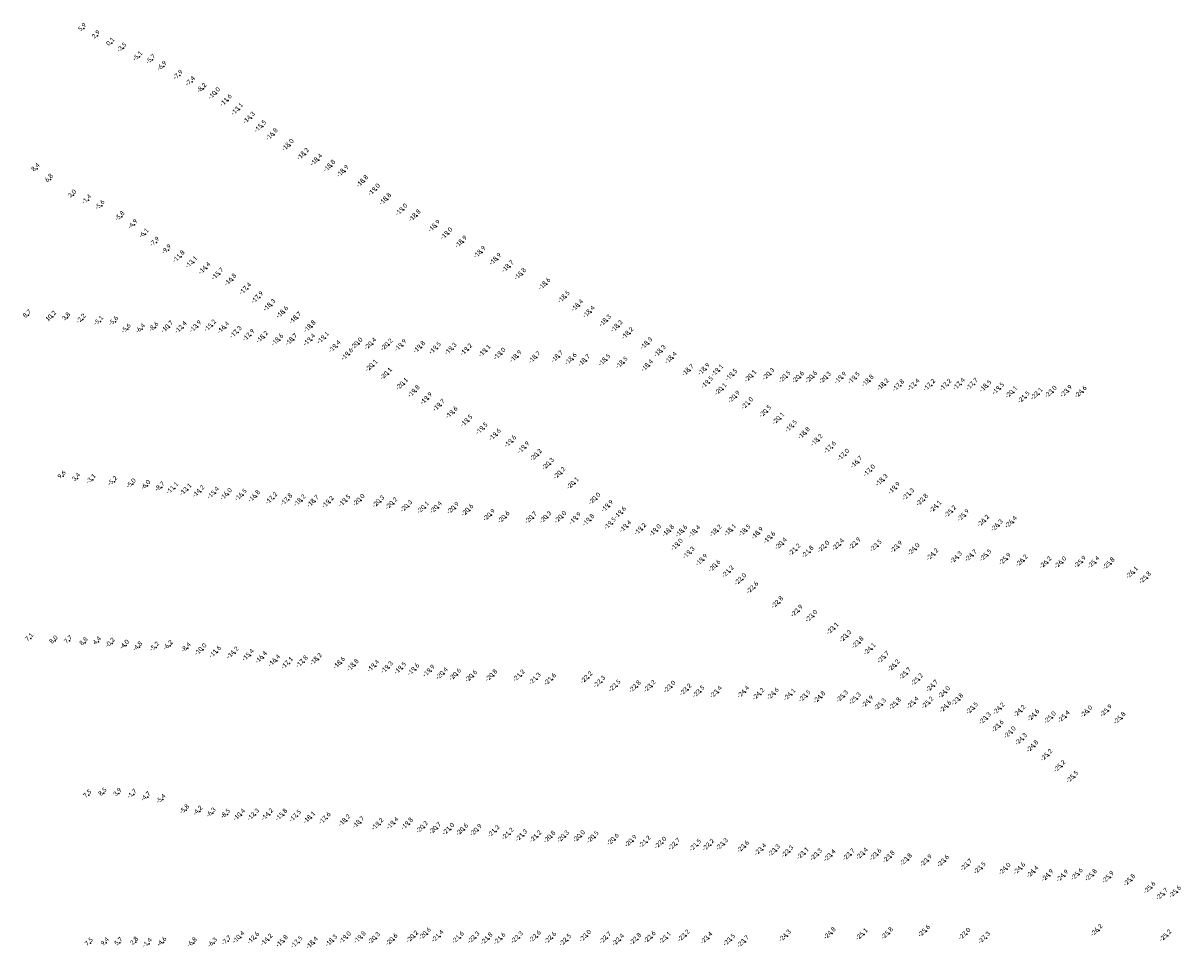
# Model space of a CAD drawing. Header units: feet. Extents: x 932366 to 949332, y 484196 to 597658.
# Tile 20 of 26: x 944692 to 948285, y 567118 to 569987. Entities that reach past the tile are written whole.
import ezdxf
from ezdxf.enums import TextEntityAlignment as Align

# ---------------------------------------------------------------- set-up
doc = ezdxf.new("R2010")
doc.units = ezdxf.units.FT
doc.layers.add('Text', color=7, linetype='Continuous')
doc.styles.add('Legend', font='calibri.ttf')

msp = doc.modelspace()

# ---------------------------------------------------------------- linework, layer by layer
at = {"layer": 'Text'}
for p in [(944879.69, 569970, 5.86), (944922.32, 569947.33, 2.89), (944966.96, 569924.99, 0.09), (945003.73, 569908.95, -3.53), (945053.07, 569882.11, -5.1), (945093.74, 569872.66, -5.7), (945128.07, 569852, -6.9), (945178.3, 569824.18, -7.9), (945216.48, 569804.41, -7.4), (945252.08, 569783.53, -8.2), (945292.24, 569768.2, -10), (945328.51, 569746.76, -11.6), (945363.07, 569719.06, -13.1), (945400.05, 569692, -14.3), (945435.22, 569665.78, -15.5), (945471, 569640.87, -16.8), (945520.84, 569607.53, -18), (945567.86, 569579.84, -18.2), (945609.2, 569561.97, -18.4), (944735.03, 569535.12, 8.44), (945649.81, 569542.86, -18.8), (945690.94, 569526.54, -18.9), (944776.44, 569502.19, 6.81), (945751.75, 569495.4, -18.8), (944848.56, 569453.56, 3), (945788.29, 569469.3, -19), (945823.15, 569440.06, -18.8), (944894.68, 569437.69, -1.42), (944935.69, 569420.5, -5.58), (945873.61, 569407.13, -19), (944997.85, 569385.73, -5.8), (945914.52, 569388.53, -18.8), (945037.9, 569360.91, -4.9), (945072.05, 569332.52, -6.1), (945974.91, 569356.21, -18.9), (946013.22, 569333.12, -19), (945105.35, 569306.24, -7.9), (946058.17, 569307.42, -18.9), (945142.55, 569282.5, -9.9), (945182.07, 569261.87, -11.8), (946115.96, 569275.47, -18.9), (945221.29, 569244.02, -13.1), (945262.11, 569225.64, -14.4), (946164.58, 569253.71, -18.9), (946203.28, 569231.06, -18.7), (945302.62, 569207.85, -15.7), (945342.73, 569189.73, -16.8), (946241.81, 569207.34, -18.8), (945388.73, 569161.98, -17.4), (946317.24, 569176.83, -18.6), (945425.93, 569135.12, -17.9), (946377.56, 569136.22, -18.5), (944708.82, 569080.98, 8.7), (945463.38, 569111.04, -18.3), (945503.46, 569089.19, -18.6), (946418.9, 569109.95, -18.4), (946454.8, 569089.65, -18.4), (944783.7, 569075.21, 10.19), (944829.76, 569072.41, 3.84), (944877.38, 569067.4, -2.19), (944931.45, 569061.38, -5.1), (944977.99, 569060.36, -5.64), (945233.99, 569044.52, -13.9), (945279.41, 569047.31, -15.2), (945543.96, 569071.16, -18.7), (945588.67, 569044.48, -18.8), (946505.44, 569062.81, -18.3), (946541.53, 569045.25, -18.3), (945017.17, 569037.21, -5.6), (945061.43, 569036.98, -6.4), (945103.12, 569042.21, -8.6), (945146.24, 569043.58, -10.7), (945188.66, 569041.81, -12.4), (945320.52, 569041.18, -16.4), (945359.2, 569027.08, -17.3), (945398.76, 569017.74, -17.9), (945441.24, 569011.99, -18.2), (945629.91, 569009.78, -19.1), (946575.23, 569023.46, -18.2), (945488.44, 569003.28, -18.6), (945531.75, 569004.01, -18.7), (945587.34, 569003.39, -19.4), (945666.16, 568982.41, -19.4), (945734.24, 568991.48, -20), (945776.93, 568990.75, -20.4), (945827.82, 568988.39, -20.2), (945870.42, 568985.96, -19.9), (945928.48, 568980.54, -19.8), (945977.62, 568977.71, -19.5), (946026.16, 568975.03, -19.3), (946074.51, 568972.94, -19.2), (946633.28, 568992.17, -18.3), (945704.88, 568958.53, -19.6), (946131.36, 568968.77, -19.1), (946177.96, 568959.82, -19), (946228.19, 568951.55, -18.9), (946286.35, 568949.05, -18.7), (946356.53, 568951.03, -18.7), (946398.99, 568943.64, -18.6), (946440.21, 568939.25, -18.7), (946503.35, 568940.72, -18.5), (946675.21, 568968.19, -18.3), (946709.18, 568947.05, -18.4), (945780.14, 568923.28, -20.1), (946557.03, 568932.5, -18.5), (946635.76, 568923.43, -18.4), (946762.21, 568909.11, -18.7), (946811.91, 568911.86, -18.9), (946853.39, 568908.25, -19.1), (945825.86, 568898.08, -20.1), (945875.03, 568866.3, -20.1), (946821.83, 568871.12, -19.5), (946897.29, 568894.47, -19.5), (946956.33, 568890.69, -20.1), (947012.11, 568896.96, -20.3), (947062.58, 568888.46, -20.5), (947104.16, 568886.98, -20.6), (947145.32, 568887.94, -20.6), (947188.17, 568885.43, -20.3), (947235.67, 568885.12, -19.9), (947277.37, 568884.54, -19.5), (947320.61, 568876.03, -18.8), (947367.69, 568864.38, -18.2), (947603.45, 568866.01, -17.4), (947644.08, 568865.83, -17.7), (945911.71, 568843.56, -19.8), (946864.21, 568850.19, -20.1), (947415.27, 568861.51, -17.8), (947462.78, 568863.67, -17.4), (947511.49, 568862.84, -17.2), (947562.29, 568863.31, -17.2), (947685.9, 568859.4, -18.5), (947725.26, 568851.95, -19.5), (947766.24, 568840.6, -20.1), (947844.62, 568835.81, -22.1), (947888.82, 568841.88, -23), (947936.44, 568843.89, -23.9), (947981.59, 568841.52, -24.6), (945950.34, 568821.2, -19.9), (945989.51, 568800.38, -19.7), (946905.27, 568826.12, -20.9), (946946.58, 568806.12, -21), (947804.75, 568825.12, -21.5), (946029.22, 568777.43, -19.6), (947002.31, 568781.1, -20.5), (947043.14, 568758.94, -20.1), (946075.32, 568752, -19.5), (946122.46, 568727.96, -19.5), (947082.42, 568735.51, -19.5), (946163.48, 568708.78, -19.6), (946211.26, 568688.09, -19.6), (947122.29, 568713.57, -18.8), (947162.32, 568691.89, -18.2), (946251.88, 568668.97, -19.9), (947203.27, 568669.54, -17.6), (946290.95, 568645.92, -20.2), (946328.4, 568618.15, -20.3), (947244.67, 568646.37, -17), (947285.28, 568623.82, -16.7), (944815.87, 568581.46, 9.55), (946363.5, 568589.73, -20.2), (947325.16, 568597.25, -17), (944860.54, 568574.05, 3.36), (944908.03, 568570.2, -3.08), (944975.1, 568564, -5.21), (945032.76, 568556.44, -5), (945077.78, 568551.67, -6), (945122.08, 568546.48, -8.7), (945162.1, 568543.08, -11.1), (946405.06, 568558.16, -20.1), (947363.69, 568568.02, -18.3), (947402.31, 568543.11, -19.9), (945203.43, 568538.51, -13.1), (945243.39, 568532.93, -14.2), (945288.77, 568528.11, -15.4), (945328.97, 568524.29, -16), (945374.97, 568521.96, -16.5), (945416.15, 568517.92, -16.8), (945469.58, 568511.45, -17.2), (945516.27, 568507.41, -17.8), (945740.9, 568506.03, -20), (946472.52, 568510.19, -20), (947446.21, 568523.82, -21.3), (947489.33, 568506.4, -22.8), (945557.69, 568504.58, -18.2), (945598.56, 568502.33, -18.7), (945645.14, 568499.75, -19.2), (945696.6, 568503.78, -19.5), (945801.83, 568501.36, -20.3), (945842.1, 568495.51, -20.2), (945888.63, 568486.87, -20.3), (945940.3, 568482.94, -20.1), (945980.42, 568483.23, -20.4), (946033.39, 568481.31, -20.9), (946078.26, 568474.75, -20.6), (946512.05, 568487.5, -19.9), (947530.51, 568485.7, -24.1), (947576.56, 568470.4, -25.2), (946145.36, 568459.69, -20.9), (946190.61, 568452.59, -20.6), (946275.29, 568451.31, -20.7), (946320.55, 568452.55, -20.3), (946366.66, 568453.05, -20), (946412.34, 568448.96, -19.9), (946453.63, 568443.7, -19.8), (946520.62, 568433.43, -19.5), (946552, 568466.76, -19.6), (947616.8, 568458.59, -25.9), (947679, 568441.72, -26.2), (947765.16, 568437.8, -26.4), (946568.52, 568424.18, -19.4), (946614.53, 568415.98, -19.2), (946660.59, 568412.01, -19), (946701.24, 568410.7, -18.8), (946742.12, 568409.53, -18.6), (946782.57, 568408.48, -18.4), (946848.63, 568410.73, -18.2), (946893.1, 568412.73, -18.1), (946938.21, 568411.7, -18.5), (946977.57, 568403.1, -18.9), (947721.4, 568427.18, -26.3), (946728.15, 568367.36, -19), (947015.2, 568389.44, -19.6), (947051.24, 568370.68, -20.4), (947228.52, 568367.98, -22.4), (947280.07, 568370.9, -22.9), (947345.75, 568364.45, -23.5), (946765, 568342.28, -19.3), (947092.96, 568352.02, -21.2), (947134.02, 568345.11, -21.8), (947183.18, 568361.06, -22), (947409.38, 568360.71, -23.9), (947462.99, 568353.44, -24), (947520.99, 568337.2, -24.2), (947594.91, 568327.74, -24.3), (947640.65, 568333.88, -24.7), (947686.27, 568334.7, -25.5), (946804.52, 568320.06, -19.9), (946844.96, 568301.8, -20.6), (947746.31, 568323.12, -25.9), (947798.26, 568318.03, -26.2), (947872.13, 568312.24, -26.2), (947918.34, 568312.35, -26), (947979.52, 568314.02, -25.9), (948021.18, 568312.74, -25.4), (948068.29, 568309.07, -25.8), (946886.54, 568283.87, -21.2), (946925.15, 568260.22, -22), (948140.52, 568281.16, -26.1), (948181.13, 568265.16, -25.8), (946962.61, 568234.2, -22.6), (947039.82, 568188.59, -22.8), (947100.43, 568162.1, -22.9), (947145.47, 568146.1, -23), (944715.29, 568077.26, 7.1), (947211.18, 568107.42, -23.1), (947251.2, 568083.55, -23.3), (944790.98, 568069.7, 8.04), (944836.04, 568070.25, 7.69), (944884.31, 568064.24, 8.81), (944925.38, 568066.66, 4.42), (944967.72, 568061.96, -0.19), (945011.9, 568055.94, -4.03), (945053.1, 568050.42, -4.79), (945105.03, 568049.91, -5.21), (945147.73, 568054.18, -6.2), (945203.42, 568047.04, -8.4), (945250.08, 568042.53, -10), (947289.04, 568063.99, -23.8), (947326.3, 568043.83, -24.1), (945295.13, 568034.97, -11.6), (945349.7, 568032.32, -14.2), (945397.25, 568025.17, -15.4), (945437.83, 568017.94, -16.4), (945478.72, 568007.78, -16.4), (945564.49, 568004.49, -17.8), (945608.19, 568012.43, -18.2), (947368.58, 568018.47, -25.7), (945518.33, 568000.13, -17.1), (945680.29, 568000.6, -18.6), (945722.34, 567993.63, -18.8), (945785.94, 567991.19, -19.4), (945828.24, 567986.82, -19.3), (945869.37, 567984.33, -19.5), (945910.52, 567980.32, -19.6), (945958.39, 567975.89, -19.9), (945998.98, 567967.86, -20.4), (947401.29, 567992.47, -26.2), (947436.31, 567967.71, -25.7), (946040.06, 567964.74, -20.6), (946089.63, 567959.56, -20.6), (946152.41, 567961.87, -20.8), (946238.14, 567961.27, -21.2), (946287.4, 567951.55, -21.3), (946334.68, 567949.77, -21.6), (946447.61, 567955.5, -22.2), (946487.5, 567941.93, -22.3), (947473.44, 567949.3, -25.2), (946535.2, 567929.93, -22.5), (946598, 567927.12, -22.8), (946643.82, 567928.51, -23.2), (946705.45, 567926.44, -23), (946755.23, 567917.64, -23.2), (946795.5, 567911.42, -23.5), (946849.39, 567910.11, -23.4), (946934.17, 567910.61, -24.4), (946981.12, 567903.98, -24.2), (947026.07, 567904.95, -24.6), (947077.89, 567902.23, -24.1), (947124.64, 567897.8, -23.5), (947241.08, 567897.02, -25.3), (947520.11, 567929.33, -24.7), (947557.42, 567909.67, -24), (947170.37, 567893.89, -24.8), (947280.79, 567890.26, -25.3), (947319.64, 567880.37, -24.9), (947358.82, 567872.06, -25.3), (947405.21, 567874.15, -25.8), (947460.16, 567877.11, -25.4), (947505.72, 567877.2, -25.2), (947561.67, 567865.11, -24.6), (947598.35, 567887.29, -23.8), (947644.2, 567859.87, -23.5), (947727.42, 567858.78, -24.2), (947684.27, 567828.43, -23.3), (947791.36, 567851.13, -24.2), (947834.55, 567838.21, -24.6), (947886.06, 567831.29, -25), (947929.03, 567833.59, -25.4), (947999.02, 567849.69, -26), (948060.31, 567852.64, -25.9), (948102.28, 567829.46, -25.8), (947724.08, 567804.49, -23.6), (947761.51, 567784.99, -24), (947796.52, 567764.14, -24.3), (947831.6, 567741.82, -24.8), (947875.13, 567714.56, -25.2), (947916, 567680.04, -25.2), (947955.25, 567646.66, -25.5), (944895.68, 567591.32, 7.5), (944942.77, 567597.61, 8.49), (944989.07, 567596.51, 3.86), (945035.33, 567593.1, -1.67), (945078.48, 567584.64, -4.67), (945125.23, 567577.52, -5.36), (945198.21, 567545.02, -5.8), (945239.82, 567540.72, -4.2), (945280.87, 567534.94, -6.3), (945325.55, 567531.36, -8.5), (945369.76, 567529.36, -10.4), (945413.37, 567529.84, -12.3), (945457.04, 567530.33, -14.2), (945500.72, 567529.3, -15.8), (945543.57, 567525.76, -17.5), (945587.15, 567520.74, -18.1), (945635.34, 567518.5, -17.6), (945696.4, 567511.75, -18.2), (945739.9, 567505.81, -18.7), (945799.41, 567500.38, -19.2), (945845.61, 567503.19, -19.4), (945890.98, 567501.3, -19.8), (945937.18, 567491.07, -20.2), (945977.93, 567487.69, -20.7), (946019.01, 567485.2, -21), (946061.52, 567483.58, -20.6), (946104.48, 567481.92, -20.9), (946159.44, 567478.23, -21.3), (946203.17, 567470.34, -21.2), (946245.74, 567465.18, -21.3), (946289.44, 567462.01, -21.2), (946332.88, 567460.63, -20.8), (946374.81, 567461.66, -20.3), (946424.66, 567462.75, -20), (946467.03, 567460.12, -20.5), (946529.51, 567452.82, -20.6), (946584.91, 567448.03, -20.9), (946628.2, 567445.56, -21.2), (946677.07, 567442.45, -22), (946720.06, 567438.34, -22.7), (946785.34, 567434.95, -21.5), (946825.69, 567435.94, -22.2), (946868.13, 567437.95, -23.3), (946933.48, 567430.55, -23.6), (946987.32, 567421.97, -23.4), (947029.59, 567418.62, -23.3), (947071.11, 567415.24, -23.3), (947118.86, 567409.35, -23.1), (947160.36, 567405.9, -23.3), (947202.07, 567403.04, -23.4), (947261.55, 567405.74, -23.7), (947302.78, 567408.71, -23.4), (947344.76, 567406.03, -23.6), (947385.88, 567398.91, -23.8), (947439.25, 567390.67, -23.8), (947501.6, 567387.16, -23.9), (947554.44, 567386.02, -23.6), (947626.52, 567373.82, -23.7), (947668.09, 567364.22, -23.5), (947745.43, 567361.52, -24), (947790.95, 567362.68, -24.6), (947831.88, 567352.48, -24.4), (947878.33, 567341.07, -24.9), (947924.48, 567340.02, -24.9), (947969.57, 567344.9, -25.6), (948013.2, 567342.12, -25.8), (948066, 567335.73, -25.9), (948132.64, 567326.54, -25.8), (948195.08, 567303.23, -25.6), (948233.6, 567283.35, -25.7), (948274.4, 567290.44, -25.6), (945367.53, 567149.25, -10.4), (945413.55, 567147.22, -12.6), (945454.73, 567141.47, -14.2), (945698.3, 567148.58, -19), (945744.26, 567148.93, -19.8), (945788.32, 567146.44, -20.3), (945843.12, 567142.04, -20.6), (945906.98, 567151.16, -20.2), (945946.36, 567160.4, -20.6), (945985.71, 567152.87, -21.4), (946048.76, 567148.65, -21.6), (946097.22, 567148.58, -22.3), (946137.76, 567144.98, -21.8), (946177.85, 567145.14, -21.6), (946232.08, 567148.95, -22.3), (946287.76, 567151.72, -22.6), (946335.2, 567147.37, -22.6), (946381.82, 567140.77, -22.5), (946443.82, 567153.49, -23), (946505.86, 567147.47, -22.7), (946545.86, 567141.3, -22.4), (946599.47, 567143.65, -22.8), (946643.99, 567149.47, -22.6), (946691.42, 567147.38, -23.1), (946749.44, 567154.33, -23.2), (946820.08, 567146.83, -23.4), (946890.49, 567141.13, -23.5), (947063.65, 567154.18, -24.3), (947202.66, 567161.58, -24.8), (947301.79, 567158.53, -25.1), (947380.66, 567161.51, -25.8), (947495.46, 567168.85, -25.6), (947620.8, 567159.83, -27), (947681.79, 567147.84, -27.3), (948030.93, 567171.21, -26.2), (948244.46, 567154.59, -25.2), (944900.42, 567132.04, 7.54), (944949.72, 567132.82, 9.36), (944992.16, 567133.24, 5.71), (945041.07, 567134.67, 2.75), (945082.44, 567130.33, -1.41), (945127.91, 567134.09, -4.58), (945221.97, 567132.27, -6.8), (945285.03, 567131.65, -6.3), (945328.37, 567138.18, -7.7), (945502.37, 567137.12, -15.8), (945548.27, 567134.2, -17.5), (945595.75, 567131.7, -18.4), (945655.47, 567138.63, -18.3), (946933.44, 567136.28, -23.7)]:
    msp.add_point(p, dxfattribs=at)

# ---------------------------------------------------------------- texts
at = {"layer": 'Text', "style": 'Legend'}
for s, p in [('5 9', (944879.69, 569970, 5.86)), ('2 9', (944922.32, 569947.33, 2.89)), ('0 1', (944966.96, 569924.99, 0.09)), ('-3 5 ', (945003.73, 569908.95, -3.53)), ('-5 1 ', (945053.07, 569882.11, -5.1)), ('-5 7 ', (945093.74, 569872.66, -5.7)), ('-6 9 ', (945128.07, 569852, -6.9)), ('-7 9 ', (945178.3, 569824.18, -7.9)), ('-7 4 ', (945216.48, 569804.41, -7.4)), ('-8 2 ', (945252.08, 569783.53, -8.2)), ('-10 0  ', (945292.24, 569768.2, -10)), ('-11 6  ', (945328.51, 569746.76, -11.6)), ('-13 1  ', (945363.07, 569719.06, -13.1)), ('-14 3  ', (945400.05, 569692, -14.3)), ('-15 5  ', (945435.22, 569665.78, -15.5)), ('-16 8  ', (945471, 569640.87, -16.8)), ('-18 0  ', (945520.84, 569607.53, -18)), ('-18 2  ', (945567.86, 569579.84, -18.2)), ('8 4', (944735.03, 569535.12, 8.44)), ('-18 4  ', (945609.2, 569561.97, -18.4)), ('-18 8  ', (945649.81, 569542.86, -18.8)), ('6 8', (944776.44, 569502.19, 6.81)), ('-18 9  ', (945690.94, 569526.54, -18.9)), ('-18 8  ', (945751.75, 569495.4, -18.8)), ('-19 0  ', (945788.29, 569469.3, -19)), ('3 0', (944848.56, 569453.56, 3)), ('-1 4 ', (944894.68, 569437.69, -1.42)), ('-18 8  ', (945823.15, 569440.06, -18.8)), ('-5 6 ', (944935.69, 569420.5, -5.58)), ('-5 8 ', (944997.85, 569385.73, -5.8)), ('-19 0  ', (945873.61, 569407.13, -19)), ('-18 8  ', (945914.52, 569388.53, -18.8)), ('-4 9 ', (945037.9, 569360.91, -4.9)), ('-18 9  ', (945974.91, 569356.21, -18.9)), ('-6 1 ', (945072.05, 569332.52, -6.1)), ('-19 0  ', (946013.22, 569333.12, -19)), ('-7 9 ', (945105.35, 569306.24, -7.9)), ('-9 9 ', (945142.55, 569282.5, -9.9)), ('-18 9  ', (946058.17, 569307.42, -18.9)), ('-18 9  ', (946115.96, 569275.47, -18.9)), ('-11 8  ', (945182.07, 569261.87, -11.8)), ('-13 1  ', (945221.29, 569244.02, -13.1)), ('-18 9  ', (946164.58, 569253.71, -18.9)), ('-14 4  ', (945262.11, 569225.64, -14.4)), ('-15 7  ', (945302.62, 569207.85, -15.7)), ('-18 7  ', (946203.28, 569231.06, -18.7)), ('-18 8  ', (946241.81, 569207.34, -18.8)), ('-16 8  ', (945342.73, 569189.73, -16.8)), ('-18 6  ', (946317.24, 569176.83, -18.6)), ('-17 4  ', (945388.73, 569161.98, -17.4)), ('-17 9  ', (945425.93, 569135.12, -17.9)), ('-18 5  ', (946377.56, 569136.22, -18.5)), ('-18 3  ', (945463.38, 569111.04, -18.3)), ('-18 4  ', (946418.9, 569109.95, -18.4)), ('8 7', (944708.82, 569080.98, 8.7)), ('10 2 ', (944783.7, 569075.21, 10.19)), ('3 8', (944829.76, 569072.41, 3.84)), ('-2 2 ', (944877.38, 569067.4, -2.19)), ('-18 6  ', (945503.46, 569089.19, -18.6)), ('-18 7  ', (945543.96, 569071.16, -18.7)), ('-18 4  ', (946454.8, 569089.65, -18.4)), ('-18 3  ', (946505.44, 569062.81, -18.3)), ('-5 1 ', (944931.45, 569061.38, -5.1)), ('-5 6 ', (944977.99, 569060.36, -5.64)), ('-5 6 ', (945017.17, 569037.21, -5.6)), ('-6 4 ', (945061.43, 569036.98, -6.4)), ('-8 6 ', (945103.12, 569042.21, -8.6)), ('-10 7  ', (945146.24, 569043.58, -10.7)), ('-12 4  ', (945188.66, 569041.81, -12.4)), ('-13 9  ', (945233.99, 569044.52, -13.9)), ('-15 2  ', (945279.41, 569047.31, -15.2)), ('-16 4  ', (945320.52, 569041.18, -16.4)), ('-17 3  ', (945359.2, 569027.08, -17.3)), ('-18 8  ', (945588.67, 569044.48, -18.8)), ('-18 3  ', (946541.53, 569045.25, -18.3)), ('-17 9  ', (945398.76, 569017.74, -17.9)), ('-18 2  ', (945441.24, 569011.99, -18.2)), ('-18 6  ', (945488.44, 569003.28, -18.6)), ('-18 7  ', (945531.75, 569004.01, -18.7)), ('-19 4  ', (945587.34, 569003.39, -19.4)), ('-19 1  ', (945629.91, 569009.78, -19.1)), ('-20 0  ', (945734.24, 568991.48, -20)), ('-20 4  ', (945776.93, 568990.75, -20.4)), ('-20 2  ', (945827.82, 568988.39, -20.2)), ('-18 2  ', (946575.23, 569023.46, -18.2)), ('-18 3  ', (946633.28, 568992.17, -18.3)), ('-19 4  ', (945666.16, 568982.41, -19.4)), ('-19 6  ', (945704.88, 568958.53, -19.6)), ('-19 9  ', (945870.42, 568985.96, -19.9)), ('-19 8  ', (945928.48, 568980.54, -19.8)), ('-19 5  ', (945977.62, 568977.71, -19.5)), ('-19 3  ', (946026.16, 568975.03, -19.3)), ('-19 2  ', (946074.51, 568972.94, -19.2)), ('-19 1  ', (946131.36, 568968.77, -19.1)), ('-19 0  ', (946177.96, 568959.82, -19)), ('-18 7  ', (946356.53, 568951.03, -18.7)), ('-18 3  ', (946675.21, 568968.19, -18.3)), ('-20 1  ', (945780.14, 568923.28, -20.1)), ('-18 9  ', (946228.19, 568951.55, -18.9)), ('-18 7  ', (946286.35, 568949.05, -18.7)), ('-18 6  ', (946398.99, 568943.64, -18.6)), ('-18 7  ', (946440.21, 568939.25, -18.7)), ('-18 5  ', (946503.35, 568940.72, -18.5)), ('-18 5  ', (946557.03, 568932.5, -18.5)), ('-18 4  ', (946635.76, 568923.43, -18.4)), ('-18 4  ', (946709.18, 568947.05, -18.4)), ('-20 1  ', (945825.86, 568898.08, -20.1)), ('-18 7  ', (946762.21, 568909.11, -18.7)), ('-18 9  ', (946811.91, 568911.86, -18.9)), ('-19 1  ', (946853.39, 568908.25, -19.1)), ('-19 5  ', (946897.29, 568894.47, -19.5)), ('-20 1  ', (946956.33, 568890.69, -20.1)), ('-20 3  ', (947012.11, 568896.96, -20.3)), ('-20 5  ', (947062.58, 568888.46, -20.5)), ('-20 6  ', (947104.16, 568886.98, -20.6)), ('-20 6  ', (947145.32, 568887.94, -20.6)), ('-20 3  ', (947188.17, 568885.43, -20.3)), ('-19 9  ', (947235.67, 568885.12, -19.9)), ('-19 5  ', (947277.37, 568884.54, -19.5)), ('-20 1  ', (945875.03, 568866.3, -20.1)), ('-19 5  ', (946821.83, 568871.12, -19.5)), ('-20 1  ', (946864.21, 568850.19, -20.1)), ('-18 8  ', (947320.61, 568876.03, -18.8)), ('-18 2  ', (947367.69, 568864.38, -18.2)), ('-17 8  ', (947415.27, 568861.51, -17.8)), ('-17 4  ', (947462.78, 568863.67, -17.4)), ('-17 2  ', (947511.49, 568862.84, -17.2)), ('-17 2  ', (947562.29, 568863.31, -17.2)), ('-17 4  ', (947603.45, 568866.01, -17.4)), ('-17 7  ', (947644.08, 568865.83, -17.7)), ('-18 5  ', (947685.9, 568859.4, -18.5)), ('-19 5  ', (947725.26, 568851.95, -19.5)), ('-19 8  ', (945911.71, 568843.56, -19.8)), ('-19 9  ', (945950.34, 568821.2, -19.9)), ('-20 9  ', (946905.27, 568826.12, -20.9)), ('-20 1  ', (947766.24, 568840.6, -20.1)), ('-21 5  ', (947804.75, 568825.12, -21.5)), ('-22 1  ', (947844.62, 568835.81, -22.1)), ('-23 0  ', (947888.82, 568841.88, -23)), ('-23 9  ', (947936.44, 568843.89, -23.9)), ('-24 6  ', (947981.59, 568841.52, -24.6)), ('-19 7  ', (945989.51, 568800.38, -19.7)), ('-19 6  ', (946029.22, 568777.43, -19.6)), ('-21 0  ', (946946.58, 568806.12, -21)), ('-20 5  ', (947002.31, 568781.1, -20.5)), ('-19 5  ', (946075.32, 568752, -19.5)), ('-20 1  ', (947043.14, 568758.94, -20.1)), ('-19 5  ', (946122.46, 568727.96, -19.5)), ('-19 6  ', (946163.48, 568708.78, -19.6)), ('-19 5  ', (947082.42, 568735.51, -19.5)), ('-18 8  ', (947122.29, 568713.57, -18.8)), ('-19 6  ', (946211.26, 568688.09, -19.6)), ('-19 9  ', (946251.88, 568668.97, -19.9)), ('-18 2  ', (947162.32, 568691.89, -18.2)), ('-17 6  ', (947203.27, 568669.54, -17.6)), ('-20 2  ', (946290.95, 568645.92, -20.2)), ('-17 0  ', (947244.67, 568646.37, -17)), ('-20 3  ', (946328.4, 568618.15, -20.3)), ('-16 7  ', (947285.28, 568623.82, -16.7)), ('-17 0  ', (947325.16, 568597.25, -17)), ('9 6', (944815.87, 568581.46, 9.55)), ('3 4', (944860.54, 568574.05, 3.36)), ('-3 1 ', (944908.03, 568570.2, -3.08)), ('-5 2 ', (944975.1, 568564, -5.21)), ('-20 2  ', (946363.5, 568589.73, -20.2)), ('-20 1  ', (946405.06, 568558.16, -20.1)), ('-18 3  ', (947363.69, 568568.02, -18.3)), ('-5 0 ', (945032.76, 568556.44, -5)), ('-6 0 ', (945077.78, 568551.67, -6)), ('-8 7 ', (945122.08, 568546.48, -8.7)), ('-11 1  ', (945162.1, 568543.08, -11.1)), ('-13 1  ', (945203.43, 568538.51, -13.1)), ('-14 2  ', (945243.39, 568532.93, -14.2)), ('-15 4  ', (945288.77, 568528.11, -15.4)), ('-16 0  ', (945328.97, 568524.29, -16)), ('-16 5  ', (945374.97, 568521.96, -16.5)), ('-19 9  ', (947402.31, 568543.11, -19.9)), ('-21 3  ', (947446.21, 568523.82, -21.3)), ('-16 8  ', (945416.15, 568517.92, -16.8)), ('-17 2  ', (945469.58, 568511.45, -17.2)), ('-17 8  ', (945516.27, 568507.41, -17.8)), ('-18 2  ', (945557.69, 568504.58, -18.2)), ('-18 7  ', (945598.56, 568502.33, -18.7)), ('-19 2  ', (945645.14, 568499.75, -19.2)), ('-19 5  ', (945696.6, 568503.78, -19.5)), ('-20 0  ', (945740.9, 568506.03, -20)), ('-20 3  ', (945801.83, 568501.36, -20.3)), ('-20 2  ', (945842.1, 568495.51, -20.2)), ('-20 3  ', (945888.63, 568486.87, -20.3)), ('-20 0  ', (946472.52, 568510.19, -20)), ('-19 9  ', (946512.05, 568487.5, -19.9)), ('-22 8  ', (947489.33, 568506.4, -22.8)), ('-24 1  ', (947530.51, 568485.7, -24.1)), ('-20 1  ', (945940.3, 568482.94, -20.1)), ('-20 4  ', (945980.42, 568483.23, -20.4)), ('-20 9  ', (946033.39, 568481.31, -20.9)), ('-20 6  ', (946078.26, 568474.75, -20.6)), ('-20 9  ', (946145.36, 568459.69, -20.9)), ('-20 6  ', (946190.61, 568452.59, -20.6)), ('-20 7  ', (946275.29, 568451.31, -20.7)), ('-20 3  ', (946320.55, 568452.55, -20.3)), ('-20 0  ', (946366.66, 568453.05, -20)), ('-19 9  ', (946412.34, 568448.96, -19.9)), ('-19 6  ', (946552, 568466.76, -19.6)), ('-25 2  ', (947576.56, 568470.4, -25.2)), ('-25 9  ', (947616.8, 568458.59, -25.9)), ('-19 8  ', (946453.63, 568443.7, -19.8)), ('-19 5  ', (946520.62, 568433.43, -19.5)), ('-19 4  ', (946568.52, 568424.18, -19.4)), ('-19 2  ', (946614.53, 568415.98, -19.2)), ('-26 2  ', (947679, 568441.72, -26.2)), ('-26 3  ', (947721.4, 568427.18, -26.3)), ('-26 4  ', (947765.16, 568437.8, -26.4)), ('-19 0  ', (946660.59, 568412.01, -19)), ('-18 8  ', (946701.24, 568410.7, -18.8)), ('-18 6  ', (946742.12, 568409.53, -18.6)), ('-18 4  ', (946782.57, 568408.48, -18.4)), ('-18 2  ', (946848.63, 568410.73, -18.2)), ('-18 1  ', (946893.1, 568412.73, -18.1)), ('-18 5  ', (946938.21, 568411.7, -18.5)), ('-18 9  ', (946977.57, 568403.1, -18.9)), ('-19 6  ', (947015.2, 568389.44, -19.6)), ('-19 0  ', (946728.15, 568367.36, -19)), ('-19 3  ', (946765, 568342.28, -19.3)), ('-20 4  ', (947051.24, 568370.68, -20.4)), ('-21 2  ', (947092.96, 568352.02, -21.2)), ('-21 8  ', (947134.02, 568345.11, -21.8)), ('-22 0  ', (947183.18, 568361.06, -22)), ('-22 4  ', (947228.52, 568367.98, -22.4)), ('-22 9  ', (947280.07, 568370.9, -22.9)), ('-23 5  ', (947345.75, 568364.45, -23.5)), ('-23 9  ', (947409.38, 568360.71, -23.9)), ('-24 0  ', (947462.99, 568353.44, -24)), ('-19 9  ', (946804.52, 568320.06, -19.9)), ('-24 2  ', (947520.99, 568337.2, -24.2)), ('-24 3  ', (947594.91, 568327.74, -24.3)), ('-24 7  ', (947640.65, 568333.88, -24.7)), ('-25 5  ', (947686.27, 568334.7, -25.5)), ('-25 9  ', (947746.31, 568323.12, -25.9)), ('-26 2  ', (947798.26, 568318.03, -26.2)), ('-26 2  ', (947872.13, 568312.24, -26.2)), ('-26 0  ', (947918.34, 568312.35, -26)), ('-25 9  ', (947979.52, 568314.02, -25.9)), ('-25 4  ', (948021.18, 568312.74, -25.4)), ('-25 8  ', (948068.29, 568309.07, -25.8)), ('-20 6  ', (946844.96, 568301.8, -20.6)), ('-21 2  ', (946886.54, 568283.87, -21.2)), ('-26 1  ', (948140.52, 568281.16, -26.1)), ('-22 0  ', (946925.15, 568260.22, -22)), ('-22 6  ', (946962.61, 568234.2, -22.6)), ('-25 8  ', (948181.13, 568265.16, -25.8)), ('-22 8  ', (947039.82, 568188.59, -22.8)), ('-22 9  ', (947100.43, 568162.1, -22.9)), ('-23 0  ', (947145.47, 568146.1, -23)), ('-23 1  ', (947211.18, 568107.42, -23.1)), ('7 1', (944715.29, 568077.26, 7.1)), ('8 0', (944790.98, 568069.7, 8.04)), ('7 7', (944836.04, 568070.25, 7.69)), ('8 8', (944884.31, 568064.24, 8.81)), ('4 4', (944925.38, 568066.66, 4.42)), ('-0 2 ', (944967.72, 568061.96, -0.19)), ('-4 0 ', (945011.9, 568055.94, -4.03)), ('-23 3  ', (947251.2, 568083.55, -23.3)), ('-23 8  ', (947289.04, 568063.99, -23.8)), ('-4 8 ', (945053.1, 568050.42, -4.79)), ('-5 2 ', (945105.03, 568049.91, -5.21)), ('-6 2 ', (945147.73, 568054.18, -6.2)), ('-8 4 ', (945203.42, 568047.04, -8.4)), ('-10 0  ', (945250.08, 568042.53, -10)), ('-11 6  ', (945295.13, 568034.97, -11.6)), ('-14 2  ', (945349.7, 568032.32, -14.2)), ('-15 4  ', (945397.25, 568025.17, -15.4)), ('-16 4  ', (945437.83, 568017.94, -16.4)), ('-24 1  ', (947326.3, 568043.83, -24.1)), ('-25 7  ', (947368.58, 568018.47, -25.7)), ('-16 4  ', (945478.72, 568007.78, -16.4)), ('-17 1  ', (945518.33, 568000.13, -17.1)), ('-17 8  ', (945564.49, 568004.49, -17.8)), ('-18 2  ', (945608.19, 568012.43, -18.2)), ('-18 6  ', (945680.29, 568000.6, -18.6)), ('-18 8  ', (945722.34, 567993.63, -18.8)), ('-19 4  ', (945785.94, 567991.19, -19.4)), ('-19 3  ', (945828.24, 567986.82, -19.3)), ('-19 5  ', (945869.37, 567984.33, -19.5)), ('-26 2  ', (947401.29, 567992.47, -26.2)), ('-19 6  ', (945910.52, 567980.32, -19.6)), ('-19 9  ', (945958.39, 567975.89, -19.9)), ('-20 4  ', (945998.98, 567967.86, -20.4)), ('-20 6  ', (946040.06, 567964.74, -20.6)), ('-20 6  ', (946089.63, 567959.56, -20.6)), ('-20 8  ', (946152.41, 567961.87, -20.8)), ('-21 2  ', (946238.14, 567961.27, -21.2)), ('-21 3  ', (946287.4, 567951.55, -21.3)), ('-21 6  ', (946334.68, 567949.77, -21.6)), ('-22 2  ', (946447.61, 567955.5, -22.2)), ('-25 7  ', (947436.31, 567967.71, -25.7)), ('-25 2  ', (947473.44, 567949.3, -25.2)), ('-22 3  ', (946487.5, 567941.93, -22.3)), ('-22 5  ', (946535.2, 567929.93, -22.5)), ('-22 8  ', (946598, 567927.12, -22.8)), ('-23 2  ', (946643.82, 567928.51, -23.2)), ('-23 0  ', (946705.45, 567926.44, -23)), ('-23 2  ', (946755.23, 567917.64, -23.2)), ('-23 5  ', (946795.5, 567911.42, -23.5)), ('-23 4  ', (946849.39, 567910.11, -23.4)), ('-24 4  ', (946934.17, 567910.61, -24.4)), ('-24 7  ', (947520.11, 567929.33, -24.7)), ('-24 0  ', (947557.42, 567909.67, -24)), ('-24 2  ', (946981.12, 567903.98, -24.2)), ('-24 6  ', (947026.07, 567904.95, -24.6)), ('-24 1  ', (947077.89, 567902.23, -24.1)), ('-23 5  ', (947124.64, 567897.8, -23.5)), ('-24 8  ', (947170.37, 567893.89, -24.8)), ('-25 3  ', (947241.08, 567897.02, -25.3)), ('-25 3  ', (947280.79, 567890.26, -25.3)), ('-24 9  ', (947319.64, 567880.37, -24.9)), ('-25 8  ', (947405.21, 567874.15, -25.8)), ('-25 4  ', (947460.16, 567877.11, -25.4)), ('-25 2  ', (947505.72, 567877.2, -25.2)), ('-23 8  ', (947598.35, 567887.29, -23.8)), ('-25 3  ', (947358.82, 567872.06, -25.3)), ('-24 6  ', (947561.67, 567865.11, -24.6)), ('-23 5  ', (947644.2, 567859.87, -23.5)), ('-24 2  ', (947727.42, 567858.78, -24.2)), ('-24 2  ', (947791.36, 567851.13, -24.2)), ('-24 6  ', (947834.55, 567838.21, -24.6)), ('-26 0  ', (947999.02, 567849.69, -26)), ('-25 9  ', (948060.31, 567852.64, -25.9)), ('-23 3  ', (947684.27, 567828.43, -23.3)), ('-23 6  ', (947724.08, 567804.49, -23.6)), ('-25 0  ', (947886.06, 567831.29, -25)), ('-25 4  ', (947929.03, 567833.59, -25.4)), ('-25 8  ', (948102.28, 567829.46, -25.8)), ('-24 0  ', (947761.51, 567784.99, -24)), ('-24 3  ', (947796.52, 567764.14, -24.3)), ('-24 8  ', (947831.6, 567741.82, -24.8)), ('-25 2  ', (947875.13, 567714.56, -25.2)), ('-25 2  ', (947916, 567680.04, -25.2)), ('-25 5  ', (947955.25, 567646.66, -25.5)), ('7 5', (944895.68, 567591.32, 7.5)), ('8 5', (944942.77, 567597.61, 8.49)), ('3 9', (944989.07, 567596.51, 3.86)), ('-1 7 ', (945035.33, 567593.1, -1.67)), ('-4 7 ', (945078.48, 567584.64, -4.67)), ('-5 4 ', (945125.23, 567577.52, -5.36)), ('-5 8 ', (945198.21, 567545.02, -5.8)), ('-4 2 ', (945239.82, 567540.72, -4.2)), ('-6 3 ', (945280.87, 567534.94, -6.3)), ('-8 5 ', (945325.55, 567531.36, -8.5)), ('-10 4  ', (945369.76, 567529.36, -10.4)), ('-12 3  ', (945413.37, 567529.84, -12.3)), ('-14 2  ', (945457.04, 567530.33, -14.2)), ('-15 8  ', (945500.72, 567529.3, -15.8)), ('-17 5  ', (945543.57, 567525.76, -17.5)), ('-18 1  ', (945587.15, 567520.74, -18.1)), ('-17 6  ', (945635.34, 567518.5, -17.6)), ('-18 2  ', (945696.4, 567511.75, -18.2)), ('-18 7  ', (945739.9, 567505.81, -18.7)), ('-19 2  ', (945799.41, 567500.38, -19.2)), ('-19 4  ', (945845.61, 567503.19, -19.4)), ('-19 8  ', (945890.98, 567501.3, -19.8)), ('-20 2  ', (945937.18, 567491.07, -20.2)), ('-20 7  ', (945977.93, 567487.69, -20.7)), ('-21 0  ', (946019.01, 567485.2, -21)), ('-20 6  ', (946061.52, 567483.58, -20.6)), ('-20 9  ', (946104.48, 567481.92, -20.9)), ('-21 3  ', (946159.44, 567478.23, -21.3)), ('-21 2  ', (946203.17, 567470.34, -21.2)), ('-21 3  ', (946245.74, 567465.18, -21.3)), ('-21 2  ', (946289.44, 567462.01, -21.2)), ('-20 8  ', (946332.88, 567460.63, -20.8)), ('-20 3  ', (946374.81, 567461.66, -20.3)), ('-20 0  ', (946424.66, 567462.75, -20)), ('-20 5  ', (946467.03, 567460.12, -20.5)), ('-20 6  ', (946529.51, 567452.82, -20.6)), ('-20 9  ', (946584.91, 567448.03, -20.9)), ('-21 2  ', (946628.2, 567445.56, -21.2)), ('-22 0  ', (946677.07, 567442.45, -22)), ('-22 7  ', (946720.06, 567438.34, -22.7)), ('-21 5  ', (946785.34, 567434.95, -21.5)), ('-22 2  ', (946825.69, 567435.94, -22.2)), ('-23 3  ', (946868.13, 567437.95, -23.3)), ('-23 6  ', (946933.48, 567430.55, -23.6)), ('-23 4  ', (946987.32, 567421.97, -23.4)), ('-23 3  ', (947029.59, 567418.62, -23.3)), ('-23 3  ', (947071.11, 567415.24, -23.3)), ('-23 1  ', (947118.86, 567409.35, -23.1)), ('-23 7  ', (947261.55, 567405.74, -23.7)), ('-23 4  ', (947302.78, 567408.71, -23.4)), ('-23 3  ', (947160.36, 567405.9, -23.3)), ('-23 4  ', (947202.07, 567403.04, -23.4)), ('-23 6  ', (947344.76, 567406.03, -23.6)), ('-23 8  ', (947385.88, 567398.91, -23.8)), ('-23 8  ', (947439.25, 567390.67, -23.8)), ('-23 9  ', (947501.6, 567387.16, -23.9)), ('-23 6  ', (947554.44, 567386.02, -23.6)), ('-23 7  ', (947626.52, 567373.82, -23.7)), ('-23 5  ', (947668.09, 567364.22, -23.5)), ('-24 0  ', (947745.43, 567361.52, -24)), ('-24 6  ', (947790.95, 567362.68, -24.6)), ('-24 4  ', (947831.88, 567352.48, -24.4)), ('-24 9  ', (947878.33, 567341.07, -24.9)), ('-24 9  ', (947924.48, 567340.02, -24.9)), ('-25 6  ', (947969.57, 567344.9, -25.6)), ('-25 8  ', (948013.2, 567342.12, -25.8)), ('-25 9  ', (948066, 567335.73, -25.9)), ('-25 8  ', (948132.64, 567326.54, -25.8)), ('-25 6  ', (948195.08, 567303.23, -25.6)), ('-25 7  ', (948233.6, 567283.35, -25.7)), ('-25 6  ', (948274.4, 567290.44, -25.6)), ('-20 6  ', (945946.36, 567160.4, -20.6)), ('-24 8  ', (947202.66, 567161.58, -24.8)), ('-25 1  ', (947301.79, 567158.53, -25.1)), ('-25 8  ', (947380.66, 567161.51, -25.8)), ('-25 6  ', (947495.46, 567168.85, -25.6)), ('-27 0  ', (947620.8, 567159.83, -27)), ('-26 2  ', (948030.93, 567171.21, -26.2)), ('7 5', (944900.42, 567132.04, 7.54)), ('9 4', (944949.72, 567132.82, 9.36)), ('5 7', (944992.16, 567133.24, 5.71)), ('2 8', (945041.07, 567134.67, 2.75)), ('-1 4 ', (945082.44, 567130.33, -1.41)), ('-4 6 ', (945127.91, 567134.09, -4.58)), ('-6 8 ', (945221.97, 567132.27, -6.8)), ('-6 3 ', (945285.03, 567131.65, -6.3)), ('-7 7 ', (945328.37, 567138.18, -7.7)), ('-10 4  ', (945367.53, 567149.25, -10.4)), ('-12 6  ', (945413.55, 567147.22, -12.6)), ('-14 2  ', (945454.73, 567141.47, -14.2)), ('-15 8  ', (945502.37, 567137.12, -15.8)), ('-17 5  ', (945548.27, 567134.2, -17.5)), ('-18 4  ', (945595.75, 567131.7, -18.4)), ('-18 3  ', (945655.47, 567138.63, -18.3)), ('-19 0  ', (945698.3, 567148.58, -19)), ('-19 8  ', (945744.26, 567148.93, -19.8)), ('-20 3  ', (945788.32, 567146.44, -20.3)), ('-20 6  ', (945843.12, 567142.04, -20.6)), ('-20 2  ', (945906.98, 567151.16, -20.2)), ('-21 4  ', (945985.71, 567152.87, -21.4)), ('-21 6  ', (946048.76, 567148.65, -21.6)), ('-22 3  ', (946097.22, 567148.58, -22.3)), ('-21 8  ', (946137.76, 567144.98, -21.8)), ('-21 6  ', (946177.85, 567145.14, -21.6)), ('-22 3  ', (946232.08, 567148.95, -22.3)), ('-22 6  ', (946287.76, 567151.72, -22.6)), ('-22 6  ', (946335.2, 567147.37, -22.6)), ('-22 5  ', (946381.82, 567140.77, -22.5)), ('-23 0  ', (946443.82, 567153.49, -23)), ('-22 7  ', (946505.86, 567147.47, -22.7)), ('-22 4  ', (946545.86, 567141.3, -22.4)), ('-22 8  ', (946599.47, 567143.65, -22.8)), ('-22 6  ', (946643.99, 567149.47, -22.6)), ('-23 1  ', (946691.42, 567147.38, -23.1)), ('-23 2  ', (946749.44, 567154.33, -23.2)), ('-23 4  ', (946820.08, 567146.83, -23.4)), ('-23 5  ', (946890.49, 567141.13, -23.5)), ('-23 7  ', (946933.44, 567136.28, -23.7)), ('-24 3  ', (947063.65, 567154.18, -24.3)), ('-27 3  ', (947681.79, 567147.84, -27.3)), ('-25 2  ', (948244.46, 567154.59, -25.2))]:
    msp.add_text(s, height=14, rotation=45, dxfattribs=at).set_placement(p, align=Align.CENTER)

doc.saveas('drawing.dxf')
